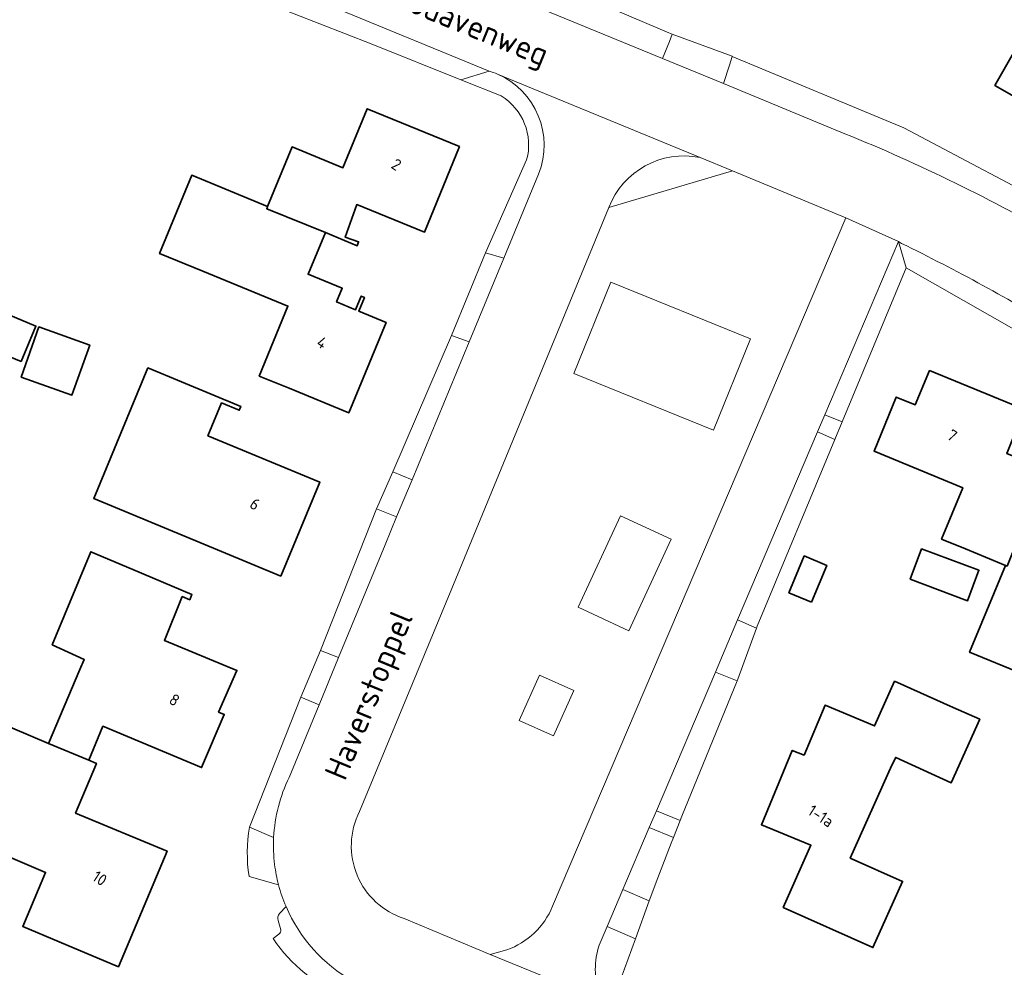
# Model space of a CAD drawing. Extents: x 184422 to 188298, y 343471 to 350189.
# Tile 137 of 256: x 186064 to 186140, y 347008 to 347081. Entities that reach past the tile are written whole.
import ezdxf
from ezdxf.enums import TextEntityAlignment as Align

# ---------------------------------------------------------------- set-up
doc = ezdxf.new("R2010")
doc.units = 0
for name, color, linetype, lineweight in [('B-WA-GR-BEPLANTING_CULTUUR_HEESTERS-GV', 252, 'Continuous', 18), ('B-WA-OG-TERREIN_CULTUURSCHEIDING-GV', 252, 'Continuous', 18), ('B-WA-OG-TERREIN_ERF-GV', 252, 'Continuous', 18), ('B-WA-OG-TERREIN_ONBEGROEID-GV', 252, 'Continuous', 18), ('B-WA-OG-TOPOGRAFIE-T18', 252, 'Continuous', 18), ('B-WA-VH-VERHARDING_ASFALT-GV', 252, 'Continuous', 18), ('B-WA-VH-VERHARDING_BETONSTRAATSTEEN-GV', 252, 'Continuous', 18), ('B-WA-VH-VERHARDING_HALFVERHARDING_GRIND-GV', 252, 'Continuous', 18), ('B-WA-VH-VERHARDING_OPEN-GV', 252, 'Continuous', 18), ('B-WA-VH-VERHARDING_STRAATBAKSTEEN-GV', 252, 'Continuous', 18), ('B-WA-VH-VERHARDING_TEGEL-GV', 252, 'Continuous', 18), ('B-WE-OG-BEBOUWING-GV', 250, 'Continuous', 35), ('B-WE-OG-BEBOUWING-T18', 10, 'Continuous', 18)]:
    doc.layers.add(name, color=color, linetype=linetype, lineweight=lineweight)
doc.styles.add('NLCS-ISO-M1000-T18', font='NLCS-ISO.ttf', dxfattribs={"height": 1.8})
doc.styles.add('NLCS-ISO-M500-T18', font='NLCS-ISO.ttf', dxfattribs={"height": 0.9})

msp = doc.modelspace()

# ---------------------------------------------------------------- linework, layer by layer
at = {"layer": 'B-WA-GR-BEPLANTING_CULTUUR_HEESTERS-GV'}
msp.add_lwpolyline([(186116.673, 347070.73, 0.365406), (186109.577, 347066.854)], format="xyb", dxfattribs=at)
msp.add_lwpolyline([(186116.673, 347070.73, 0.365406), (186109.577, 347066.854)], format="xyb", dxfattribs=at)
msp.add_lwpolyline([(186116.673, 347070.73, 0.365406), (186109.577, 347066.854)], format="xyb", dxfattribs=at)
at = {"layer": 'B-WA-GR-BEPLANTING_CULTUUR_HEESTERS-GV', "flags": 128}
msp.add_lwpolyline([(186109.577, 347066.854), (186119.2, 347069.683), (186116.673, 347070.73)], dxfattribs=at)
msp.add_lwpolyline([(186109.577, 347066.854), (186119.2, 347069.683), (186116.673, 347070.73)], dxfattribs=at)
msp.add_lwpolyline([(186109.577, 347066.854), (186119.2, 347069.683), (186116.673, 347070.73)], dxfattribs=at)
at = {"layer": 'B-WA-OG-TERREIN_CULTUURSCHEIDING-GV', "flags": 128}
for points in [[(186105.211, 347012.511), (186128.003, 347066.037), (186119.2, 347069.683), (186109.577, 347066.854), (186098.001, 347038.729), (186090.203, 347019.879)], [(186105.211, 347012.511), (186128.003, 347066.037), (186119.2, 347069.683), (186109.577, 347066.854), (186098.001, 347038.729), (186090.203, 347019.879)], [(186105.211, 347012.511), (186128.003, 347066.037), (186119.2, 347069.683), (186109.577, 347066.854), (186098.001, 347038.729), (186090.203, 347019.879)], [(186093.678, 347011.561), (186100.371, 347008.776), (186101.651, 347009.116)], [(186093.678, 347011.561), (186100.371, 347008.776), (186101.651, 347009.116)], [(186093.678, 347011.561), (186100.371, 347008.776), (186101.651, 347009.116)]]:
    msp.add_lwpolyline(points, dxfattribs=at)
for points in [[(186109.737, 347061.038), (186120.598, 347056.634), (186117.72, 347049.538), (186106.859, 347053.942)], [(186109.737, 347061.038), (186120.598, 347056.634), (186117.72, 347049.538), (186106.859, 347053.942)], [(186109.737, 347061.038), (186120.598, 347056.634), (186117.72, 347049.538), (186106.859, 347053.942)], [(186107.194, 347035.761), (186110.478, 347042.876), (186114.419, 347041.057), (186111.134, 347033.942)], [(186107.194, 347035.761), (186110.478, 347042.876), (186114.419, 347041.057), (186111.134, 347033.942)], [(186107.194, 347035.761), (186110.478, 347042.876), (186114.419, 347041.057), (186111.134, 347033.942)], [(186102.606, 347026.96), (186104.186, 347030.488), (186106.859, 347029.291), (186105.278, 347025.763)], [(186102.606, 347026.96), (186104.186, 347030.488), (186106.859, 347029.291), (186105.278, 347025.763)], [(186102.606, 347026.96), (186104.186, 347030.488), (186106.859, 347029.291), (186105.278, 347025.763)]]:
    msp.add_lwpolyline(points, close=True, dxfattribs=at)
at = {"layer": 'B-WA-OG-TERREIN_CULTUURSCHEIDING-GV'}
for points in [[(186090.203, 347019.879, 0.459848), (186093.678, 347011.561)], [(186090.203, 347019.879, 0.459848), (186093.678, 347011.561)], [(186090.203, 347019.879, 0.459848), (186093.678, 347011.561)], [(186101.651, 347009.116, 0.212078), (186105.211, 347012.511)], [(186101.651, 347009.116, 0.212078), (186105.211, 347012.511)], [(186101.651, 347009.116, 0.212078), (186105.211, 347012.511)]]:
    msp.add_lwpolyline(points, format="xyb", dxfattribs=at)
at = {"layer": 'B-WA-OG-TERREIN_ERF-GV', "flags": 128}
for points in [[(186054.802, 347105.245), (186068.552, 347099.675), (186082.972, 347093.778), (186090.453, 347090.574), (186094.302, 347088.926), (186094.797, 347088.714), (186114.247, 347080.418), (186114.517, 347080.318), (186119.16, 347078.598), (186119.181, 347078.589), (186132.512, 347073.035), (186145.426, 347066.194)], [(186054.802, 347105.245), (186068.552, 347099.675), (186082.972, 347093.778), (186090.453, 347090.574), (186094.302, 347088.926), (186094.797, 347088.714), (186114.247, 347080.418), (186114.517, 347080.318), (186119.16, 347078.598), (186119.181, 347078.589), (186132.512, 347073.035), (186145.426, 347066.194)], [(186054.802, 347105.245), (186068.552, 347099.675), (186082.972, 347093.778), (186090.453, 347090.574), (186094.302, 347088.926), (186094.797, 347088.714), (186114.247, 347080.418), (186114.517, 347080.318), (186119.16, 347078.598), (186119.181, 347078.589), (186132.512, 347073.035), (186145.426, 347066.194)], [(186101.214, 347075.516), (186098.092, 347076.758), (186091.116, 347079.567), (186057.178, 347092.815)], [(186101.214, 347075.516), (186098.092, 347076.758), (186091.116, 347079.567), (186057.178, 347092.815)], [(186101.214, 347075.516), (186098.092, 347076.758), (186091.116, 347079.567), (186057.178, 347092.815)], [(186081.658, 347018.672), (186085.636, 347028.767), (186087.174, 347032.405), (186091.518, 347043.403), (186092.785, 347046.285), (186097.367, 347056.897), (186099.992, 347063.309), (186103.198, 347070.542)], [(186081.658, 347018.672), (186085.636, 347028.767), (186087.174, 347032.405), (186091.518, 347043.403), (186092.785, 347046.285), (186097.367, 347056.897), (186099.992, 347063.309), (186103.198, 347070.542)], [(186081.658, 347018.672), (186085.636, 347028.767), (186087.174, 347032.405), (186091.518, 347043.403), (186092.785, 347046.285), (186097.367, 347056.897), (186099.992, 347063.309), (186103.198, 347070.542)], [(186143.648, 347055.899), (186132.7, 347062.152), (186127.719, 347050.168), (186127.148, 347048.794), (186121.116, 347034.281), (186121.064, 347034.139), (186119.612, 347030.171), (186119.56, 347030.043), (186115.248, 347019.517), (186115.118, 347019.187), (186114.598, 347017.861), (186114.427, 347017.425), (186113.382, 347014.736), (186112.729, 347012.947), (186111.651, 347009.995), (186109.372, 347003.754)], [(186143.648, 347055.899), (186132.7, 347062.152), (186127.719, 347050.168), (186127.148, 347048.794), (186121.116, 347034.281), (186121.064, 347034.139), (186119.612, 347030.171), (186119.56, 347030.043), (186115.248, 347019.517), (186115.118, 347019.187), (186114.598, 347017.861), (186114.427, 347017.425), (186113.382, 347014.736), (186112.729, 347012.947), (186111.651, 347009.995), (186109.372, 347003.754)], [(186143.648, 347055.899), (186132.7, 347062.152), (186127.719, 347050.168), (186127.148, 347048.794), (186121.116, 347034.281), (186121.064, 347034.139), (186119.612, 347030.171), (186119.56, 347030.043), (186115.248, 347019.517), (186115.118, 347019.187), (186114.598, 347017.861), (186114.427, 347017.425), (186113.382, 347014.736), (186112.729, 347012.947), (186111.651, 347009.995), (186109.372, 347003.754)], [(186141.79, 347030.561), (186137.626, 347032.266), (186139.52, 347036.893), (186140.414, 347039.017), (186137.293, 347040.307), (186135.444, 347041.07), (186137.089, 347045.054), (186130.194, 347047.901), (186131.927, 347052.098), (186133.385, 347051.495), (186134.513, 347054.161), (186141.893, 347051.134)], [(186141.79, 347030.561), (186137.626, 347032.266), (186139.52, 347036.893), (186140.414, 347039.017), (186137.293, 347040.307), (186135.444, 347041.07), (186137.089, 347045.054), (186130.194, 347047.901), (186131.927, 347052.098), (186133.385, 347051.495), (186134.513, 347054.161), (186141.893, 347051.134)], [(186141.79, 347030.561), (186137.626, 347032.266), (186139.52, 347036.893), (186140.414, 347039.017), (186137.293, 347040.307), (186135.444, 347041.07), (186137.089, 347045.054), (186130.194, 347047.901), (186131.927, 347052.098), (186133.385, 347051.495), (186134.513, 347054.161), (186141.893, 347051.134)], [(186061.804, 347026.968), (186066.029, 347025.176), (186068.469, 347030.927), (186068.815, 347031.701), (186066.33, 347032.844), (186069.328, 347040.078), (186072.581, 347038.698), (186077.184, 347036.745), (186077.016, 347036.349), (186076.433, 347036.596), (186075.04, 347033.189), (186080.685, 347030.856), (186079.25, 347027.611), (186079.693, 347027.43), (186077.934, 347023.299), (186070.267, 347026.505), (186069.167, 347023.865), (186069.757, 347023.619), (186068.148, 347019.761), (186075.248, 347016.801), (186071.471, 347007.815), (186066.862, 347009.752), (186064.03, 347010.942), (186065.814, 347015.147), (186058.165, 347018.393)], [(186061.804, 347026.968), (186066.029, 347025.176), (186068.469, 347030.927), (186068.815, 347031.701), (186066.33, 347032.844), (186069.328, 347040.078), (186072.581, 347038.698), (186077.184, 347036.745), (186077.016, 347036.349), (186076.433, 347036.596), (186075.04, 347033.189), (186080.685, 347030.856), (186079.25, 347027.611), (186079.693, 347027.43), (186077.934, 347023.299), (186070.267, 347026.505), (186069.167, 347023.865), (186069.757, 347023.619), (186068.148, 347019.761), (186075.248, 347016.801), (186071.471, 347007.815), (186066.862, 347009.752), (186064.03, 347010.942), (186065.814, 347015.147), (186058.165, 347018.393)], [(186061.804, 347026.968), (186066.029, 347025.176), (186068.469, 347030.927), (186068.815, 347031.701), (186066.33, 347032.844), (186069.328, 347040.078), (186072.581, 347038.698), (186077.184, 347036.745), (186077.016, 347036.349), (186076.433, 347036.596), (186075.04, 347033.189), (186080.685, 347030.856), (186079.25, 347027.611), (186079.693, 347027.43), (186077.934, 347023.299), (186070.267, 347026.505), (186069.167, 347023.865), (186069.757, 347023.619), (186068.148, 347019.761), (186075.248, 347016.801), (186071.471, 347007.815), (186066.862, 347009.752), (186064.03, 347010.942), (186065.814, 347015.147), (186058.165, 347018.393)], [(186083.916, 347014.185), (186081.62, 347014.841)], [(186083.916, 347014.185), (186081.62, 347014.841)], [(186083.916, 347014.185), (186081.62, 347014.841)], [(186083.978, 347011.954), (186084.499, 347012.487)], [(186083.978, 347011.954), (186084.499, 347012.487)], [(186083.978, 347011.954), (186084.499, 347012.487)], [(186084.101, 347010.694), (186083.878, 347011.42)], [(186084.101, 347010.694), (186083.878, 347011.42)], [(186084.101, 347010.694), (186083.878, 347011.42)], [(186083.491, 347010.011), (186083.945, 347010.354)], [(186083.491, 347010.011), (186083.945, 347010.354)], [(186083.491, 347010.011), (186083.945, 347010.354)]]:
    msp.add_lwpolyline(points, dxfattribs=at)
for points in [[(186142.066, 347080.674), (186144.802, 347085.473), (186157.129, 347078.447), (186154.39, 347073.642), (186151.914, 347069.298), (186146.376, 347072.455), (186146.671, 347072.917), (186144.446, 347074.184), (186144.168, 347073.715), (186139.586, 347076.332)], [(186142.066, 347080.674), (186144.802, 347085.473), (186157.129, 347078.447), (186154.39, 347073.642), (186151.914, 347069.298), (186146.376, 347072.455), (186146.671, 347072.917), (186144.446, 347074.184), (186144.168, 347073.715), (186139.586, 347076.332)], [(186142.066, 347080.674), (186144.802, 347085.473), (186157.129, 347078.447), (186154.39, 347073.642), (186151.914, 347069.298), (186146.376, 347072.455), (186146.671, 347072.917), (186144.446, 347074.184), (186144.168, 347073.715), (186139.586, 347076.332)], [(186087.555, 347064.903), (186086.215, 347061.659), (186088.868, 347060.563), (186088.429, 347059.5), (186089.899, 347058.894), (186090.338, 347059.957), (186090.587, 347059.854), (186090.148, 347058.791), (186092.274, 347057.913), (186089.369, 347050.877), (186084.747, 347052.785), (186082.412, 347053.743), (186084.64, 347059.174), (186078.035, 347061.886), (186074.671, 347063.266), (186077.166, 347069.347), (186083.069, 347066.925), (186084.967, 347071.551), (186088.917, 347069.93), (186090.805, 347074.528), (186097.972, 347071.585), (186095.25, 347064.919), (186089.991, 347067.067), (186089.105, 347064.537), (186090.133, 347064.177), (186090.028, 347063.875)], [(186087.555, 347064.903), (186086.215, 347061.659), (186088.868, 347060.563), (186088.429, 347059.5), (186089.899, 347058.894), (186090.338, 347059.957), (186090.587, 347059.854), (186090.148, 347058.791), (186092.274, 347057.913), (186089.369, 347050.877), (186084.747, 347052.785), (186082.412, 347053.743), (186084.64, 347059.174), (186078.035, 347061.886), (186074.671, 347063.266), (186077.166, 347069.347), (186083.069, 347066.925), (186084.967, 347071.551), (186088.917, 347069.93), (186090.805, 347074.528), (186097.972, 347071.585), (186095.25, 347064.919), (186089.991, 347067.067), (186089.105, 347064.537), (186090.133, 347064.177), (186090.028, 347063.875)], [(186087.555, 347064.903), (186086.215, 347061.659), (186088.868, 347060.563), (186088.429, 347059.5), (186089.899, 347058.894), (186090.338, 347059.957), (186090.587, 347059.854), (186090.148, 347058.791), (186092.274, 347057.913), (186089.369, 347050.877), (186084.747, 347052.785), (186082.412, 347053.743), (186084.64, 347059.174), (186078.035, 347061.886), (186074.671, 347063.266), (186077.166, 347069.347), (186083.069, 347066.925), (186084.967, 347071.551), (186088.917, 347069.93), (186090.805, 347074.528), (186097.972, 347071.585), (186095.25, 347064.919), (186089.991, 347067.067), (186089.105, 347064.537), (186090.133, 347064.177), (186090.028, 347063.875)], [(186056.983, 347057.201), (186055.905, 347054.69), (186051.108, 347056.748), (186048.598, 347050.897), (186041.797, 347053.814), (186042.877, 347056.327), (186038.282, 347058.298), (186040.789, 347064.143), (186043.296, 347069.989), (186047.926, 347068.003), (186054.109, 347065.351), (186054.621, 347065.131), (186053.469, 347062.478), (186065.056, 347057.624), (186063.906, 347054.876), (186059.083, 347056.834), (186057.176, 347057.652)], [(186056.983, 347057.201), (186055.905, 347054.69), (186051.108, 347056.748), (186048.598, 347050.897), (186041.797, 347053.814), (186042.877, 347056.327), (186038.282, 347058.298), (186040.789, 347064.143), (186043.296, 347069.989), (186047.926, 347068.003), (186054.109, 347065.351), (186054.621, 347065.131), (186053.469, 347062.478), (186065.056, 347057.624), (186063.906, 347054.876), (186059.083, 347056.834), (186057.176, 347057.652)], [(186056.983, 347057.201), (186055.905, 347054.69), (186051.108, 347056.748), (186048.598, 347050.897), (186041.797, 347053.814), (186042.877, 347056.327), (186038.282, 347058.298), (186040.789, 347064.143), (186043.296, 347069.989), (186047.926, 347068.003), (186054.109, 347065.351), (186054.621, 347065.131), (186053.469, 347062.478), (186065.056, 347057.624), (186063.906, 347054.876), (186059.083, 347056.834), (186057.176, 347057.652)], [(186069.239, 347056.153), (186067.853, 347052.258), (186063.908, 347053.662), (186065.294, 347057.556)], [(186069.239, 347056.153), (186067.853, 347052.258), (186063.908, 347053.662), (186065.294, 347057.556)], [(186069.239, 347056.153), (186067.853, 347052.258), (186063.908, 347053.662), (186065.294, 347057.556)], [(186078.426, 347049.1), (186087.126, 347045.488), (186084.094, 347038.187), (186079.476, 347040.105), (186069.553, 347044.227), (186073.767, 347054.371), (186076.366, 347053.291), (186080.983, 347051.373), (186080.861, 347051.078), (186079.485, 347051.649)], [(186078.426, 347049.1), (186087.126, 347045.488), (186084.094, 347038.187), (186079.476, 347040.105), (186069.553, 347044.227), (186073.767, 347054.371), (186076.366, 347053.291), (186080.983, 347051.373), (186080.861, 347051.078), (186079.485, 347051.649)], [(186078.426, 347049.1), (186087.126, 347045.488), (186084.094, 347038.187), (186079.476, 347040.105), (186069.553, 347044.227), (186073.767, 347054.371), (186076.366, 347053.291), (186080.983, 347051.373), (186080.861, 347051.078), (186079.485, 347051.649)], [(186133.889, 347040.305), (186138.35, 347038.645), (186137.468, 347036.275), (186133.007, 347037.935)], [(186133.889, 347040.305), (186138.35, 347038.645), (186137.468, 347036.275), (186133.007, 347037.935)], [(186133.889, 347040.305), (186138.35, 347038.645), (186137.468, 347036.275), (186133.007, 347037.935)], [(186126.398, 347028.16), (186130.238, 347026.542), (186131.786, 347030.008), (186136.351, 347027.969), (186138.405, 347027.052), (186136.2, 347022.114), (186131.881, 347024.091), (186131.572, 347023.474), (186128.351, 347016.264), (186132.408, 347014.452), (186130.111, 347009.308), (186123.135, 347012.424), (186125.295, 347017.259), (186121.448, 347018.852), (186123.842, 347024.633), (186124.757, 347024.275)], [(186126.398, 347028.16), (186130.238, 347026.542), (186131.786, 347030.008), (186136.351, 347027.969), (186138.405, 347027.052), (186136.2, 347022.114), (186131.881, 347024.091), (186131.572, 347023.474), (186128.351, 347016.264), (186132.408, 347014.452), (186130.111, 347009.308), (186123.135, 347012.424), (186125.295, 347017.259), (186121.448, 347018.852), (186123.842, 347024.633), (186124.757, 347024.275)], [(186126.398, 347028.16), (186130.238, 347026.542), (186131.786, 347030.008), (186136.351, 347027.969), (186138.405, 347027.052), (186136.2, 347022.114), (186131.881, 347024.091), (186131.572, 347023.474), (186128.351, 347016.264), (186132.408, 347014.452), (186130.111, 347009.308), (186123.135, 347012.424), (186125.295, 347017.259), (186121.448, 347018.852), (186123.842, 347024.633), (186124.757, 347024.275)]]:
    msp.add_lwpolyline(points, close=True, dxfattribs=at)
at = {"layer": 'B-WA-OG-TERREIN_ERF-GV'}
for points in [[(186103.198, 347070.542, 0.332596), (186101.214, 347075.516)], [(186103.198, 347070.542, 0.332596), (186101.214, 347075.516)], [(186103.198, 347070.542, 0.332596), (186101.214, 347075.516)], [(186081.62, 347014.841, -0.080397), (186081.658, 347018.672)], [(186081.62, 347014.841, -0.080397), (186081.658, 347018.672)], [(186081.62, 347014.841, -0.080397), (186081.658, 347018.672)], [(186084.499, 347012.487, -0.037169), (186083.916, 347014.185)], [(186084.499, 347012.487, -0.037169), (186083.916, 347014.185)], [(186084.499, 347012.487, -0.037169), (186083.916, 347014.185)], [(186083.878, 347011.42, -0.206802), (186083.978, 347011.954)], [(186083.878, 347011.42, -0.206802), (186083.978, 347011.954)], [(186083.878, 347011.42, -0.206802), (186083.978, 347011.954)], [(186083.945, 347010.354, 0.28355), (186084.101, 347010.694)], [(186083.945, 347010.354, 0.28355), (186084.101, 347010.694)], [(186083.945, 347010.354, 0.28355), (186084.101, 347010.694)], [(186089.138, 347005.488, -0.154964), (186083.491, 347010.011)], [(186089.138, 347005.488, -0.154964), (186083.491, 347010.011)], [(186089.138, 347005.488, -0.154964), (186083.491, 347010.011)]]:
    msp.add_lwpolyline(points, format="xyb", dxfattribs=at)
at = {"layer": 'B-WA-OG-TERREIN_ONBEGROEID-GV', "flags": 128}
for points in [[(186109.737, 347061.038), (186106.859, 347053.942), (186117.72, 347049.538), (186120.598, 347056.634)], [(186109.737, 347061.038), (186106.859, 347053.942), (186117.72, 347049.538), (186120.598, 347056.634)], [(186109.737, 347061.038), (186106.859, 347053.942), (186117.72, 347049.538), (186120.598, 347056.634)], [(186114.419, 347041.057), (186110.478, 347042.876), (186107.194, 347035.761), (186111.134, 347033.942)], [(186114.419, 347041.057), (186110.478, 347042.876), (186107.194, 347035.761), (186111.134, 347033.942)], [(186114.419, 347041.057), (186110.478, 347042.876), (186107.194, 347035.761), (186111.134, 347033.942)], [(186106.859, 347029.291), (186104.186, 347030.488), (186102.606, 347026.96), (186105.278, 347025.763)], [(186106.859, 347029.291), (186104.186, 347030.488), (186102.606, 347026.96), (186105.278, 347025.763)], [(186106.859, 347029.291), (186104.186, 347030.488), (186102.606, 347026.96), (186105.278, 347025.763)]]:
    msp.add_lwpolyline(points, close=True, dxfattribs=at)
at = {"layer": 'B-WA-VH-VERHARDING_ASFALT-GV', "flags": 128}
for points in [[(186127.931, 347072.585), (186118.488, 347076.477), (186113.761, 347078.425), (186093.409, 347086.812), (186089.548, 347088.403), (186086.729, 347089.565), (186055.233, 347102.275)], [(186127.931, 347072.585), (186118.488, 347076.477), (186113.761, 347078.425), (186093.409, 347086.812), (186089.548, 347088.403), (186086.729, 347089.565), (186055.233, 347102.275)], [(186127.931, 347072.585), (186118.488, 347076.477), (186113.761, 347078.425), (186093.409, 347086.812), (186089.548, 347088.403), (186086.729, 347089.565), (186055.233, 347102.275)], [(186052.978, 347097.529), (186053.939, 347097.156), (186053.864, 347096.938), (186084.45, 347083.981), (186100.284, 347077.447)], [(186052.978, 347097.529), (186053.939, 347097.156), (186053.864, 347096.938), (186084.45, 347083.981), (186100.284, 347077.447)], [(186052.978, 347097.529), (186053.939, 347097.156), (186053.864, 347096.938), (186084.45, 347083.981), (186100.284, 347077.447)], [(186116.673, 347070.73), (186100.92, 347077.215)], [(186100.92, 347077.215), (186116.673, 347070.73), (186119.2, 347069.683), (186128.003, 347066.037), (186132.097, 347064.19), (186132.333, 347064.056)], [(186116.673, 347070.73), (186100.92, 347077.215)], [(186100.92, 347077.215), (186116.673, 347070.73), (186119.2, 347069.683), (186128.003, 347066.037), (186132.097, 347064.19), (186132.333, 347064.056)], [(186116.673, 347070.73), (186100.92, 347077.215)], [(186100.92, 347077.215), (186116.673, 347070.73), (186119.2, 347069.683), (186128.003, 347066.037), (186132.097, 347064.19), (186132.333, 347064.056)], [(186104.121, 347069.439), (186101.418, 347062.906), (186098.725, 347056.395), (186094.292, 347045.68), (186093.095, 347042.787), (186092.201, 347040.626), (186088.585, 347031.864), (186087.061, 347028.172), (186084.735, 347022.536)], [(186104.121, 347069.439), (186101.418, 347062.906), (186098.725, 347056.395), (186094.292, 347045.68), (186093.095, 347042.787), (186092.201, 347040.626), (186088.585, 347031.864), (186087.061, 347028.172), (186084.735, 347022.536)], [(186104.121, 347069.439), (186101.418, 347062.906), (186098.725, 347056.395), (186094.292, 347045.68), (186093.095, 347042.787), (186092.201, 347040.626), (186088.585, 347031.864), (186087.061, 347028.172), (186084.735, 347022.536)], [(186090.203, 347019.879), (186098.001, 347038.729), (186109.577, 347066.854)], [(186090.203, 347019.879), (186098.001, 347038.729), (186109.577, 347066.854)], [(186090.203, 347019.879), (186098.001, 347038.729), (186109.577, 347066.854)], [(186104.471, 347007.091), (186100.371, 347008.776), (186093.678, 347011.561)], [(186104.471, 347007.091), (186100.371, 347008.776), (186093.678, 347011.561)], [(186104.471, 347007.091), (186100.371, 347008.776), (186093.678, 347011.561)]]:
    msp.add_lwpolyline(points, dxfattribs=at)
at = {"layer": 'B-WA-VH-VERHARDING_ASFALT-GV'}
for points in [[(186100.284, 347077.447, -0.028015), (186100.92, 347077.215)], [(186100.284, 347077.447, -0.028015), (186100.92, 347077.215)], [(186100.284, 347077.447, -0.028015), (186100.92, 347077.215)], [(186100.92, 347077.215, -0.407512), (186104.121, 347069.439)], [(186100.92, 347077.215, -0.407512), (186104.121, 347069.439)], [(186100.92, 347077.215, -0.407512), (186104.121, 347069.439)], [(186144.819, 347064.316, 0.034392), (186127.931, 347072.585)], [(186144.819, 347064.316, 0.034392), (186127.931, 347072.585)], [(186144.819, 347064.316, 0.034392), (186127.931, 347072.585)], [(186109.577, 347066.854, -0.365406), (186116.673, 347070.73)], [(186109.577, 347066.854, -0.365406), (186116.673, 347070.73)], [(186109.577, 347066.854, -0.365406), (186116.673, 347070.73)], [(186132.333, 347064.056, -0.022131), (186144.806, 347057.236)], [(186132.333, 347064.056, -0.022131), (186144.806, 347057.236)], [(186132.333, 347064.056, -0.022131), (186144.806, 347057.236)], [(186084.735, 347022.536, 0.1008), (186083.536, 347017.863)], [(186084.735, 347022.536, 0.1008), (186083.536, 347017.863)], [(186084.735, 347022.536, 0.1008), (186083.536, 347017.863)], [(186093.678, 347011.561, -0.459848), (186090.203, 347019.879)], [(186093.678, 347011.561, -0.459848), (186090.203, 347019.879)], [(186093.678, 347011.561, -0.459848), (186090.203, 347019.879)], [(186083.536, 347017.863, 0.044132), (186083.613, 347015.756)], [(186083.536, 347017.863, 0.044132), (186083.613, 347015.756)], [(186083.536, 347017.863, 0.044132), (186083.613, 347015.756)], [(186083.613, 347015.756, 0.033592), (186083.916, 347014.185)], [(186083.613, 347015.756, 0.033592), (186083.916, 347014.185)], [(186083.613, 347015.756, 0.033592), (186083.916, 347014.185)], [(186083.916, 347014.185, 0.037169), (186084.499, 347012.487)], [(186083.916, 347014.185, 0.037169), (186084.499, 347012.487)], [(186083.916, 347014.185, 0.037169), (186084.499, 347012.487)], [(186084.499, 347012.487, 0.165426), (186089.711, 347006.697)], [(186084.499, 347012.487, 0.165426), (186089.711, 347006.697)], [(186084.499, 347012.487, 0.165426), (186089.711, 347006.697)]]:
    msp.add_lwpolyline(points, format="xyb", dxfattribs=at)
at = {"layer": 'B-WA-VH-VERHARDING_BETONSTRAATSTEEN-GV', "flags": 128}
for points in [[(186114.295, 347079.763), (186113.761, 347078.425), (186118.488, 347076.477), (186118.957, 347077.907), (186119.181, 347078.589), (186119.16, 347078.598), (186114.517, 347080.318)], [(186114.295, 347079.763), (186113.761, 347078.425), (186118.488, 347076.477), (186118.957, 347077.907), (186119.181, 347078.589), (186119.16, 347078.598), (186114.517, 347080.318)], [(186114.295, 347079.763), (186113.761, 347078.425), (186118.488, 347076.477), (186118.957, 347077.907), (186119.181, 347078.589), (186119.16, 347078.598), (186114.517, 347080.318)], [(186101.418, 347062.906), (186099.992, 347063.309), (186097.367, 347056.897), (186098.725, 347056.395)], [(186101.418, 347062.906), (186099.992, 347063.309), (186097.367, 347056.897), (186098.725, 347056.395)], [(186101.418, 347062.906), (186099.992, 347063.309), (186097.367, 347056.897), (186098.725, 347056.395)], [(186125.808, 347049.401), (186127.148, 347048.794), (186127.719, 347050.168), (186126.368, 347050.718)], [(186125.808, 347049.401), (186127.148, 347048.794), (186127.719, 347050.168), (186126.368, 347050.718)], [(186125.808, 347049.401), (186127.148, 347048.794), (186127.719, 347050.168), (186126.368, 347050.718)], [(186092.785, 347046.285), (186091.518, 347043.403), (186093.095, 347042.787), (186094.292, 347045.68)], [(186092.785, 347046.285), (186091.518, 347043.403), (186093.095, 347042.787), (186094.292, 347045.68)], [(186092.785, 347046.285), (186091.518, 347043.403), (186093.095, 347042.787), (186094.292, 347045.68)], [(186119.56, 347030.043), (186119.612, 347030.171), (186121.064, 347034.139), (186119.589, 347034.778), (186117.863, 347030.718)], [(186119.56, 347030.043), (186119.612, 347030.171), (186121.064, 347034.139), (186119.589, 347034.778), (186117.863, 347030.718)], [(186119.56, 347030.043), (186119.612, 347030.171), (186121.064, 347034.139), (186119.589, 347034.778), (186117.863, 347030.718)], [(186115.118, 347019.187), (186113.277, 347019.935), (186112.722, 347018.631), (186114.598, 347017.861)], [(186115.118, 347019.187), (186113.277, 347019.935), (186112.722, 347018.631), (186114.598, 347017.861)], [(186115.118, 347019.187), (186113.277, 347019.935), (186112.722, 347018.631), (186114.598, 347017.861)]]:
    msp.add_lwpolyline(points, close=True, dxfattribs=at)
at = {"layer": 'B-WA-VH-VERHARDING_BETONSTRAATSTEEN-GV'}
for points in [[(186081.658, 347018.672, 0.080397), (186081.62, 347014.841)], [(186081.658, 347018.672, 0.080397), (186081.62, 347014.841)], [(186081.658, 347018.672, 0.080397), (186081.62, 347014.841)], [(186083.613, 347015.756, -0.044132), (186083.536, 347017.863)], [(186083.613, 347015.756, -0.044132), (186083.536, 347017.863)], [(186083.613, 347015.756, -0.044132), (186083.536, 347017.863)], [(186083.916, 347014.185, -0.033592), (186083.613, 347015.756)], [(186083.916, 347014.185, -0.033592), (186083.613, 347015.756)], [(186083.916, 347014.185, -0.033592), (186083.613, 347015.756)]]:
    msp.add_lwpolyline(points, format="xyb", dxfattribs=at)
at = {"layer": 'B-WA-VH-VERHARDING_BETONSTRAATSTEEN-GV', "flags": 128}
for points in [[(186083.536, 347017.863), (186081.658, 347018.672)], [(186083.536, 347017.863), (186081.658, 347018.672)], [(186083.536, 347017.863), (186081.658, 347018.672)], [(186081.62, 347014.841), (186083.916, 347014.185)], [(186081.62, 347014.841), (186083.916, 347014.185)], [(186081.62, 347014.841), (186083.916, 347014.185)]]:
    msp.add_lwpolyline(points, dxfattribs=at)
at = {"layer": 'B-WA-VH-VERHARDING_HALFVERHARDING_GRIND-GV', "flags": 128}
for points in [[(186045.294, 347094.311), (186047.66, 347093.309), (186048.099, 347094.377), (186048.625, 347095.229), (186049.81, 347095.932), (186054.049, 347094.663), (186057.178, 347092.815), (186091.116, 347079.567), (186098.092, 347076.758), (186100.284, 347077.447), (186084.45, 347083.981), (186053.864, 347096.938)], [(186045.294, 347094.311), (186047.66, 347093.309), (186048.099, 347094.377), (186048.625, 347095.229), (186049.81, 347095.932), (186054.049, 347094.663), (186057.178, 347092.815), (186091.116, 347079.567), (186098.092, 347076.758), (186100.284, 347077.447), (186084.45, 347083.981), (186053.864, 347096.938)], [(186045.294, 347094.311), (186047.66, 347093.309), (186048.099, 347094.377), (186048.625, 347095.229), (186049.81, 347095.932), (186054.049, 347094.663), (186057.178, 347092.815), (186091.116, 347079.567), (186098.092, 347076.758), (186100.284, 347077.447), (186084.45, 347083.981), (186053.864, 347096.938)], [(186119.181, 347078.589), (186118.957, 347077.907), (186118.488, 347076.477), (186127.931, 347072.585)], [(186119.181, 347078.589), (186118.957, 347077.907), (186118.488, 347076.477), (186127.931, 347072.585)], [(186119.181, 347078.589), (186118.957, 347077.907), (186118.488, 347076.477), (186127.931, 347072.585)], [(186144.819, 347064.316), (186145.759, 347065.973), (186145.426, 347066.194), (186132.512, 347073.035), (186119.181, 347078.589)], [(186144.819, 347064.316), (186145.759, 347065.973), (186145.426, 347066.194), (186132.512, 347073.035), (186119.181, 347078.589)], [(186144.819, 347064.316), (186145.759, 347065.973), (186145.426, 347066.194), (186132.512, 347073.035), (186119.181, 347078.589)], [(186100.284, 347077.447), (186098.092, 347076.758)], [(186100.284, 347077.447), (186098.092, 347076.758)], [(186100.284, 347077.447), (186098.092, 347076.758)], [(186098.092, 347076.758), (186101.214, 347075.516)], [(186098.092, 347076.758), (186101.214, 347075.516)], [(186098.092, 347076.758), (186101.214, 347075.516)], [(186103.198, 347070.542), (186099.992, 347063.309), (186101.418, 347062.906), (186104.121, 347069.439)], [(186103.198, 347070.542), (186099.992, 347063.309), (186101.418, 347062.906), (186104.121, 347069.439)], [(186103.198, 347070.542), (186099.992, 347063.309), (186101.418, 347062.906), (186104.121, 347069.439)], [(186132.333, 347064.056), (186132.097, 347064.19), (186132.7, 347062.152), (186143.648, 347055.899), (186144.199, 347055.614), (186144.806, 347057.236)], [(186132.333, 347064.056), (186132.097, 347064.19), (186132.7, 347062.152), (186143.648, 347055.899), (186144.199, 347055.614), (186144.806, 347057.236)], [(186132.333, 347064.056), (186132.097, 347064.19), (186132.7, 347062.152), (186143.648, 347055.899), (186144.199, 347055.614), (186144.806, 347057.236)], [(186084.735, 347022.536), (186087.061, 347028.172), (186085.636, 347028.767), (186081.658, 347018.672)], [(186084.735, 347022.536), (186087.061, 347028.172), (186085.636, 347028.767), (186081.658, 347018.672)], [(186084.735, 347022.536), (186087.061, 347028.172), (186085.636, 347028.767), (186081.658, 347018.672)], [(186081.658, 347018.672), (186083.536, 347017.863)], [(186081.658, 347018.672), (186083.536, 347017.863)], [(186081.658, 347018.672), (186083.536, 347017.863)], [(186084.499, 347012.487), (186083.978, 347011.954)], [(186084.499, 347012.487), (186083.978, 347011.954)], [(186084.499, 347012.487), (186083.978, 347011.954)], [(186083.878, 347011.42), (186084.101, 347010.694)], [(186083.878, 347011.42), (186084.101, 347010.694)], [(186083.878, 347011.42), (186084.101, 347010.694)], [(186108.872, 347005.693), (186109.372, 347003.754), (186111.651, 347009.995), (186109.447, 347010.929), (186108.839, 347009.499)], [(186108.872, 347005.693), (186109.372, 347003.754), (186111.651, 347009.995), (186109.447, 347010.929), (186108.839, 347009.499)], [(186108.872, 347005.693), (186109.372, 347003.754), (186111.651, 347009.995), (186109.447, 347010.929), (186108.839, 347009.499)], [(186083.945, 347010.354), (186083.491, 347010.011)], [(186083.945, 347010.354), (186083.491, 347010.011)], [(186083.945, 347010.354), (186083.491, 347010.011)]]:
    msp.add_lwpolyline(points, dxfattribs=at)
for points in [[(186114.517, 347080.318), (186114.247, 347080.418), (186094.797, 347088.714), (186094.302, 347088.926), (186093.409, 347086.812), (186113.761, 347078.425), (186114.295, 347079.763)], [(186114.517, 347080.318), (186114.247, 347080.418), (186094.797, 347088.714), (186094.302, 347088.926), (186093.409, 347086.812), (186113.761, 347078.425), (186114.295, 347079.763)], [(186114.517, 347080.318), (186114.247, 347080.418), (186094.797, 347088.714), (186094.302, 347088.926), (186093.409, 347086.812), (186113.761, 347078.425), (186114.295, 347079.763)], [(186132.097, 347064.19), (186126.368, 347050.718), (186127.719, 347050.168), (186132.7, 347062.152)], [(186132.097, 347064.19), (186126.368, 347050.718), (186127.719, 347050.168), (186132.7, 347062.152)], [(186132.097, 347064.19), (186126.368, 347050.718), (186127.719, 347050.168), (186132.7, 347062.152)], [(186094.292, 347045.68), (186098.725, 347056.395), (186097.367, 347056.897), (186092.785, 347046.285)], [(186094.292, 347045.68), (186098.725, 347056.395), (186097.367, 347056.897), (186092.785, 347046.285)], [(186094.292, 347045.68), (186098.725, 347056.395), (186097.367, 347056.897), (186092.785, 347046.285)], [(186119.589, 347034.778), (186121.064, 347034.139), (186121.116, 347034.281), (186127.148, 347048.794), (186125.808, 347049.401)], [(186119.589, 347034.778), (186121.064, 347034.139), (186121.116, 347034.281), (186127.148, 347048.794), (186125.808, 347049.401)], [(186119.589, 347034.778), (186121.064, 347034.139), (186121.116, 347034.281), (186127.148, 347048.794), (186125.808, 347049.401)], [(186091.518, 347043.403), (186087.174, 347032.405), (186088.585, 347031.864), (186092.201, 347040.626), (186093.095, 347042.787)], [(186091.518, 347043.403), (186087.174, 347032.405), (186088.585, 347031.864), (186092.201, 347040.626), (186093.095, 347042.787)], [(186091.518, 347043.403), (186087.174, 347032.405), (186088.585, 347031.864), (186092.201, 347040.626), (186093.095, 347042.787)], [(186113.277, 347019.935), (186115.118, 347019.187), (186115.248, 347019.517), (186119.56, 347030.043), (186117.863, 347030.718)], [(186113.277, 347019.935), (186115.118, 347019.187), (186115.248, 347019.517), (186119.56, 347030.043), (186117.863, 347030.718)], [(186113.277, 347019.935), (186115.118, 347019.187), (186115.248, 347019.517), (186119.56, 347030.043), (186117.863, 347030.718)], [(186110.675, 347013.817), (186112.729, 347012.947), (186113.382, 347014.736), (186114.427, 347017.425), (186114.598, 347017.861), (186112.722, 347018.631)], [(186110.675, 347013.817), (186112.729, 347012.947), (186113.382, 347014.736), (186114.427, 347017.425), (186114.598, 347017.861), (186112.722, 347018.631)], [(186110.675, 347013.817), (186112.729, 347012.947), (186113.382, 347014.736), (186114.427, 347017.425), (186114.598, 347017.861), (186112.722, 347018.631)]]:
    msp.add_lwpolyline(points, close=True, dxfattribs=at)
at = {"layer": 'B-WA-VH-VERHARDING_HALFVERHARDING_GRIND-GV'}
for points in [[(186100.92, 347077.215, 0.028015), (186100.284, 347077.447)], [(186100.92, 347077.215, 0.028015), (186100.284, 347077.447)], [(186100.92, 347077.215, 0.028015), (186100.284, 347077.447)], [(186104.121, 347069.439, 0.407512), (186100.92, 347077.215)], [(186104.121, 347069.439, 0.407512), (186100.92, 347077.215)], [(186104.121, 347069.439, 0.407512), (186100.92, 347077.215)], [(186101.214, 347075.516, -0.332596), (186103.198, 347070.542)], [(186101.214, 347075.516, -0.332596), (186103.198, 347070.542)], [(186101.214, 347075.516, -0.332596), (186103.198, 347070.542)], [(186127.931, 347072.585, -0.034392), (186144.819, 347064.316)], [(186127.931, 347072.585, -0.034392), (186144.819, 347064.316)], [(186127.931, 347072.585, -0.034392), (186144.819, 347064.316)], [(186144.806, 347057.236, 0.022131), (186132.333, 347064.056)], [(186144.806, 347057.236, 0.022131), (186132.333, 347064.056)], [(186144.806, 347057.236, 0.022131), (186132.333, 347064.056)], [(186083.536, 347017.863, -0.1008), (186084.735, 347022.536)], [(186083.536, 347017.863, -0.1008), (186084.735, 347022.536)], [(186083.536, 347017.863, -0.1008), (186084.735, 347022.536)], [(186089.711, 347006.697, -0.165426), (186084.499, 347012.487)], [(186089.711, 347006.697, -0.165426), (186084.499, 347012.487)], [(186089.711, 347006.697, -0.165426), (186084.499, 347012.487)], [(186083.978, 347011.954, 0.206802), (186083.878, 347011.42)], [(186083.978, 347011.954, 0.206802), (186083.878, 347011.42)], [(186083.978, 347011.954, 0.206802), (186083.878, 347011.42)], [(186084.101, 347010.694, -0.28355), (186083.945, 347010.354)], [(186084.101, 347010.694, -0.28355), (186083.945, 347010.354)], [(186084.101, 347010.694, -0.28355), (186083.945, 347010.354)], [(186083.491, 347010.011, 0.154964), (186089.138, 347005.488)], [(186083.491, 347010.011, 0.154964), (186089.138, 347005.488)], [(186083.491, 347010.011, 0.154964), (186089.138, 347005.488)], [(186108.839, 347009.499, 0.168945), (186108.872, 347005.693)], [(186108.839, 347009.499, 0.168945), (186108.872, 347005.693)], [(186108.839, 347009.499, 0.168945), (186108.872, 347005.693)]]:
    msp.add_lwpolyline(points, format="xyb", dxfattribs=at)
at = {"layer": 'B-WA-VH-VERHARDING_OPEN-GV', "flags": 128}
for points in [[(186108.839, 347009.499), (186109.447, 347010.929), (186110.675, 347013.817), (186112.722, 347018.631), (186113.277, 347019.935), (186117.863, 347030.718), (186119.589, 347034.778), (186125.808, 347049.401), (186126.368, 347050.718), (186132.097, 347064.19), (186128.003, 347066.037), (186105.211, 347012.511)], [(186108.839, 347009.499), (186109.447, 347010.929), (186110.675, 347013.817), (186112.722, 347018.631), (186113.277, 347019.935), (186117.863, 347030.718), (186119.589, 347034.778), (186125.808, 347049.401), (186126.368, 347050.718), (186132.097, 347064.19), (186128.003, 347066.037), (186105.211, 347012.511)], [(186108.839, 347009.499), (186109.447, 347010.929), (186110.675, 347013.817), (186112.722, 347018.631), (186113.277, 347019.935), (186117.863, 347030.718), (186119.589, 347034.778), (186125.808, 347049.401), (186126.368, 347050.718), (186132.097, 347064.19), (186128.003, 347066.037), (186105.211, 347012.511)], [(186101.651, 347009.116), (186100.371, 347008.776)], [(186101.651, 347009.116), (186100.371, 347008.776)], [(186101.651, 347009.116), (186100.371, 347008.776)], [(186100.371, 347008.776), (186104.471, 347007.091)], [(186100.371, 347008.776), (186104.471, 347007.091)], [(186100.371, 347008.776), (186104.471, 347007.091)]]:
    msp.add_lwpolyline(points, dxfattribs=at)
at = {"layer": 'B-WA-VH-VERHARDING_OPEN-GV'}
for points in [[(186105.211, 347012.511, -0.212078), (186101.651, 347009.116)], [(186105.211, 347012.511, -0.212078), (186101.651, 347009.116)], [(186105.211, 347012.511, -0.212078), (186101.651, 347009.116)], [(186108.872, 347005.693, -0.168945), (186108.839, 347009.499)], [(186108.872, 347005.693, -0.168945), (186108.839, 347009.499)], [(186108.872, 347005.693, -0.168945), (186108.839, 347009.499)]]:
    msp.add_lwpolyline(points, format="xyb", dxfattribs=at)
at = {"layer": 'B-WA-VH-VERHARDING_STRAATBAKSTEEN-GV', "flags": 128}
msp.add_lwpolyline([(186087.061, 347028.172), (186088.585, 347031.864), (186087.174, 347032.405), (186085.636, 347028.767)], close=True, dxfattribs=at)
msp.add_lwpolyline([(186087.061, 347028.172), (186088.585, 347031.864), (186087.174, 347032.405), (186085.636, 347028.767)], close=True, dxfattribs=at)
msp.add_lwpolyline([(186087.061, 347028.172), (186088.585, 347031.864), (186087.174, 347032.405), (186085.636, 347028.767)], close=True, dxfattribs=at)
at = {"layer": 'B-WA-VH-VERHARDING_TEGEL-GV', "flags": 128}
msp.add_lwpolyline([(186111.651, 347009.995), (186112.729, 347012.947), (186110.675, 347013.817), (186109.447, 347010.929)], close=True, dxfattribs=at)
msp.add_lwpolyline([(186111.651, 347009.995), (186112.729, 347012.947), (186110.675, 347013.817), (186109.447, 347010.929)], close=True, dxfattribs=at)
msp.add_lwpolyline([(186111.651, 347009.995), (186112.729, 347012.947), (186110.675, 347013.817), (186109.447, 347010.929)], close=True, dxfattribs=at)
at = {"layer": 'B-WE-OG-BEBOUWING-GV', "flags": 128}
for points in [[(186139.586, 347076.332), (186144.168, 347073.715), (186144.446, 347074.184), (186146.671, 347072.917), (186146.376, 347072.455), (186151.914, 347069.298), (186154.39, 347073.642), (186157.129, 347078.447), (186144.802, 347085.473), (186142.066, 347080.674)], [(186139.586, 347076.332), (186144.168, 347073.715), (186144.446, 347074.184), (186146.671, 347072.917), (186146.376, 347072.455), (186151.914, 347069.298), (186154.39, 347073.642), (186157.129, 347078.447), (186144.802, 347085.473), (186142.066, 347080.674)], [(186139.586, 347076.332), (186144.168, 347073.715), (186144.446, 347074.184), (186146.671, 347072.917), (186146.376, 347072.455), (186151.914, 347069.298), (186154.39, 347073.642), (186157.129, 347078.447), (186144.802, 347085.473), (186142.066, 347080.674)], [(186087.555, 347064.903), (186090.028, 347063.875), (186090.133, 347064.177), (186089.105, 347064.537), (186089.991, 347067.067), (186095.25, 347064.919), (186097.972, 347071.585), (186090.805, 347074.528), (186088.917, 347069.93), (186084.967, 347071.551), (186083.069, 347066.925), (186082.998, 347066.752)], [(186087.555, 347064.903), (186090.028, 347063.875), (186090.133, 347064.177), (186089.105, 347064.537), (186089.991, 347067.067), (186095.25, 347064.919), (186097.972, 347071.585), (186090.805, 347074.528), (186088.917, 347069.93), (186084.967, 347071.551), (186083.069, 347066.925), (186082.998, 347066.752)], [(186087.555, 347064.903), (186090.028, 347063.875), (186090.133, 347064.177), (186089.105, 347064.537), (186089.991, 347067.067), (186095.25, 347064.919), (186097.972, 347071.585), (186090.805, 347074.528), (186088.917, 347069.93), (186084.967, 347071.551), (186083.069, 347066.925), (186082.998, 347066.752)], [(186040.789, 347064.143), (186056.983, 347057.201), (186057.176, 347057.652), (186059.083, 347056.834), (186063.906, 347054.876), (186065.056, 347057.624), (186053.469, 347062.478), (186054.621, 347065.131), (186054.109, 347065.351), (186047.926, 347068.003), (186043.296, 347069.989)], [(186040.789, 347064.143), (186056.983, 347057.201), (186057.176, 347057.652), (186059.083, 347056.834), (186063.906, 347054.876), (186065.056, 347057.624), (186053.469, 347062.478), (186054.621, 347065.131), (186054.109, 347065.351), (186047.926, 347068.003), (186043.296, 347069.989)], [(186040.789, 347064.143), (186056.983, 347057.201), (186057.176, 347057.652), (186059.083, 347056.834), (186063.906, 347054.876), (186065.056, 347057.624), (186053.469, 347062.478), (186054.621, 347065.131), (186054.109, 347065.351), (186047.926, 347068.003), (186043.296, 347069.989)], [(186084.747, 347052.785), (186089.369, 347050.877), (186092.274, 347057.913), (186090.148, 347058.791), (186090.587, 347059.854), (186090.338, 347059.957), (186089.899, 347058.894), (186088.429, 347059.5), (186088.868, 347060.563), (186086.215, 347061.659), (186087.555, 347064.903), (186082.998, 347066.752), (186083.069, 347066.925), (186077.166, 347069.347), (186074.671, 347063.266), (186078.035, 347061.886), (186084.64, 347059.174), (186082.412, 347053.743)], [(186084.747, 347052.785), (186089.369, 347050.877), (186092.274, 347057.913), (186090.148, 347058.791), (186090.587, 347059.854), (186090.338, 347059.957), (186089.899, 347058.894), (186088.429, 347059.5), (186088.868, 347060.563), (186086.215, 347061.659), (186087.555, 347064.903), (186082.998, 347066.752), (186083.069, 347066.925), (186077.166, 347069.347), (186074.671, 347063.266), (186078.035, 347061.886), (186084.64, 347059.174), (186082.412, 347053.743)], [(186084.747, 347052.785), (186089.369, 347050.877), (186092.274, 347057.913), (186090.148, 347058.791), (186090.587, 347059.854), (186090.338, 347059.957), (186089.899, 347058.894), (186088.429, 347059.5), (186088.868, 347060.563), (186086.215, 347061.659), (186087.555, 347064.903), (186082.998, 347066.752), (186083.069, 347066.925), (186077.166, 347069.347), (186074.671, 347063.266), (186078.035, 347061.886), (186084.64, 347059.174), (186082.412, 347053.743)], [(186063.908, 347053.662), (186067.853, 347052.258), (186069.239, 347056.153), (186065.294, 347057.556)], [(186063.908, 347053.662), (186067.853, 347052.258), (186069.239, 347056.153), (186065.294, 347057.556)], [(186063.908, 347053.662), (186067.853, 347052.258), (186069.239, 347056.153), (186065.294, 347057.556)], [(186084.094, 347038.187), (186087.126, 347045.488), (186078.426, 347049.1), (186079.485, 347051.649), (186080.861, 347051.078), (186080.983, 347051.373), (186076.366, 347053.291), (186073.767, 347054.371), (186069.553, 347044.227), (186079.476, 347040.105)], [(186084.094, 347038.187), (186087.126, 347045.488), (186078.426, 347049.1), (186079.485, 347051.649), (186080.861, 347051.078), (186080.983, 347051.373), (186076.366, 347053.291), (186073.767, 347054.371), (186069.553, 347044.227), (186079.476, 347040.105)], [(186084.094, 347038.187), (186087.126, 347045.488), (186078.426, 347049.1), (186079.485, 347051.649), (186080.861, 347051.078), (186080.983, 347051.373), (186076.366, 347053.291), (186073.767, 347054.371), (186069.553, 347044.227), (186079.476, 347040.105)], [(186140.414, 347039.017), (186140.54, 347038.965), (186142.254, 347043.236), (186143.576, 347046.466), (186140.513, 347047.72), (186141.893, 347051.134), (186134.513, 347054.161), (186133.385, 347051.495), (186131.927, 347052.098), (186130.194, 347047.901), (186137.089, 347045.054), (186135.444, 347041.07), (186137.293, 347040.307)], [(186140.414, 347039.017), (186140.54, 347038.965), (186142.254, 347043.236), (186143.576, 347046.466), (186140.513, 347047.72), (186141.893, 347051.134), (186134.513, 347054.161), (186133.385, 347051.495), (186131.927, 347052.098), (186130.194, 347047.901), (186137.089, 347045.054), (186135.444, 347041.07), (186137.293, 347040.307)], [(186140.414, 347039.017), (186140.54, 347038.965), (186142.254, 347043.236), (186143.576, 347046.466), (186140.513, 347047.72), (186141.893, 347051.134), (186134.513, 347054.161), (186133.385, 347051.495), (186131.927, 347052.098), (186130.194, 347047.901), (186137.089, 347045.054), (186135.444, 347041.07), (186137.293, 347040.307)], [(186142.254, 347043.236), (186140.54, 347038.965), (186140.414, 347039.017), (186139.52, 347036.893), (186137.626, 347032.266), (186141.79, 347030.561), (186143.685, 347035.188), (186148.223, 347033.33), (186149.194, 347035.703), (186153.112, 347034.099), (186154.379, 347037.193), (186156.273, 347041.82), (186149.591, 347044.555), (186147.871, 347040.354), (186145.252, 347041.426), (186145.456, 347041.925)], [(186142.254, 347043.236), (186140.54, 347038.965), (186140.414, 347039.017), (186139.52, 347036.893), (186137.626, 347032.266), (186141.79, 347030.561), (186143.685, 347035.188), (186148.223, 347033.33), (186149.194, 347035.703), (186153.112, 347034.099), (186154.379, 347037.193), (186156.273, 347041.82), (186149.591, 347044.555), (186147.871, 347040.354), (186145.252, 347041.426), (186145.456, 347041.925)], [(186142.254, 347043.236), (186140.54, 347038.965), (186140.414, 347039.017), (186139.52, 347036.893), (186137.626, 347032.266), (186141.79, 347030.561), (186143.685, 347035.188), (186148.223, 347033.33), (186149.194, 347035.703), (186153.112, 347034.099), (186154.379, 347037.193), (186156.273, 347041.82), (186149.591, 347044.555), (186147.871, 347040.354), (186145.252, 347041.426), (186145.456, 347041.925)], [(186069.167, 347023.865), (186070.267, 347026.505), (186077.934, 347023.299), (186079.693, 347027.43), (186079.25, 347027.611), (186080.685, 347030.856), (186075.04, 347033.189), (186076.433, 347036.596), (186077.016, 347036.349), (186077.184, 347036.745), (186072.581, 347038.698), (186069.328, 347040.078), (186066.33, 347032.844), (186068.815, 347031.701), (186068.469, 347030.927), (186066.029, 347025.176)], [(186069.167, 347023.865), (186070.267, 347026.505), (186077.934, 347023.299), (186079.693, 347027.43), (186079.25, 347027.611), (186080.685, 347030.856), (186075.04, 347033.189), (186076.433, 347036.596), (186077.016, 347036.349), (186077.184, 347036.745), (186072.581, 347038.698), (186069.328, 347040.078), (186066.33, 347032.844), (186068.815, 347031.701), (186068.469, 347030.927), (186066.029, 347025.176)], [(186069.167, 347023.865), (186070.267, 347026.505), (186077.934, 347023.299), (186079.693, 347027.43), (186079.25, 347027.611), (186080.685, 347030.856), (186075.04, 347033.189), (186076.433, 347036.596), (186077.016, 347036.349), (186077.184, 347036.745), (186072.581, 347038.698), (186069.328, 347040.078), (186066.33, 347032.844), (186068.815, 347031.701), (186068.469, 347030.927), (186066.029, 347025.176)], [(186125.328, 347036.159), (186126.526, 347039.015), (186124.773, 347039.751), (186123.575, 347036.895)], [(186125.328, 347036.159), (186126.526, 347039.015), (186124.773, 347039.751), (186123.575, 347036.895)], [(186125.328, 347036.159), (186126.526, 347039.015), (186124.773, 347039.751), (186123.575, 347036.895)], [(186133.007, 347037.935), (186137.468, 347036.275), (186138.35, 347038.645), (186133.889, 347040.305)], [(186133.007, 347037.935), (186137.468, 347036.275), (186138.35, 347038.645), (186133.889, 347040.305)], [(186133.007, 347037.935), (186137.468, 347036.275), (186138.35, 347038.645), (186133.889, 347040.305)], [(186131.786, 347030.008), (186130.238, 347026.542), (186126.398, 347028.16), (186124.757, 347024.275), (186123.842, 347024.633), (186121.448, 347018.852), (186125.295, 347017.259), (186123.135, 347012.424), (186130.111, 347009.308), (186132.408, 347014.452), (186128.351, 347016.264), (186131.572, 347023.474), (186131.881, 347024.091), (186136.2, 347022.114), (186138.405, 347027.052), (186136.351, 347027.969)], [(186131.786, 347030.008), (186130.238, 347026.542), (186126.398, 347028.16), (186124.757, 347024.275), (186123.842, 347024.633), (186121.448, 347018.852), (186125.295, 347017.259), (186123.135, 347012.424), (186130.111, 347009.308), (186132.408, 347014.452), (186128.351, 347016.264), (186131.572, 347023.474), (186131.881, 347024.091), (186136.2, 347022.114), (186138.405, 347027.052), (186136.351, 347027.969)], [(186131.786, 347030.008), (186130.238, 347026.542), (186126.398, 347028.16), (186124.757, 347024.275), (186123.842, 347024.633), (186121.448, 347018.852), (186125.295, 347017.259), (186123.135, 347012.424), (186130.111, 347009.308), (186132.408, 347014.452), (186128.351, 347016.264), (186131.572, 347023.474), (186131.881, 347024.091), (186136.2, 347022.114), (186138.405, 347027.052), (186136.351, 347027.969)], [(186066.862, 347009.752), (186071.471, 347007.815), (186075.248, 347016.801), (186068.148, 347019.761), (186069.757, 347023.619), (186069.167, 347023.865), (186066.029, 347025.176), (186061.804, 347026.968), (186058.165, 347018.393), (186065.814, 347015.147), (186064.03, 347010.942)], [(186066.862, 347009.752), (186071.471, 347007.815), (186075.248, 347016.801), (186068.148, 347019.761), (186069.757, 347023.619), (186069.167, 347023.865), (186066.029, 347025.176), (186061.804, 347026.968), (186058.165, 347018.393), (186065.814, 347015.147), (186064.03, 347010.942)], [(186066.862, 347009.752), (186071.471, 347007.815), (186075.248, 347016.801), (186068.148, 347019.761), (186069.757, 347023.619), (186069.167, 347023.865), (186066.029, 347025.176), (186061.804, 347026.968), (186058.165, 347018.393), (186065.814, 347015.147), (186064.03, 347010.942)]]:
    msp.add_lwpolyline(points, close=True, dxfattribs=at)

# ---------------------------------------------------------------- texts
at = {"layer": 'B-WA-OG-TOPOGRAFIE-T18', "style": 'NLCS-ISO-M1000-T18'}
for s, rotation, p in [('Zouavenweg', 337.7, (186098.773, 347080.799)), ('Zouavenweg', 337.7, (186098.773, 347080.799)), ('Zouavenweg', 337.7, (186098.773, 347080.799)), ('Haverstoppel', 67.5, (186091.166, 347028.843)), ('Haverstoppel', 67.5, (186091.166, 347028.843)), ('Haverstoppel', 67.5, (186091.166, 347028.843))]:
    msp.add_text(s, height=1.8, rotation=rotation, dxfattribs=at).set_placement(p, align=Align.MIDDLE)
at = {"layer": 'B-WE-OG-BEBOUWING-T18', "style": 'NLCS-ISO-M500-T18'}
for s, p in [('2', (186093.079, 347070.182)), ('2', (186093.079, 347070.182)), ('2', (186093.079, 347070.182)), ('4', (186087.297, 347056.339)), ('4', (186087.297, 347056.339)), ('4', (186087.297, 347056.339)), ('7', (186136.267, 347049.118)), ('7', (186136.267, 347049.118)), ('7', (186136.267, 347049.118)), ('6', (186082.086, 347043.782)), ('6', (186082.086, 347043.782)), ('6', (186082.086, 347043.782)), ('8', (186075.827, 347028.561)), ('8', (186075.827, 347028.561)), ('8', (186075.827, 347028.561)), ('1-1a', (186126.06, 347019.535)), ('1-1a', (186126.06, 347019.535)), ('1-1a', (186126.06, 347019.535)), ('10', (186070.021, 347014.689)), ('10', (186070.021, 347014.689)), ('10', (186070.021, 347014.689))]:
    msp.add_text(s, height=0.9, rotation=327.1, dxfattribs=at).set_placement(p, align=Align.MIDDLE)

doc.saveas('drawing.dxf')
